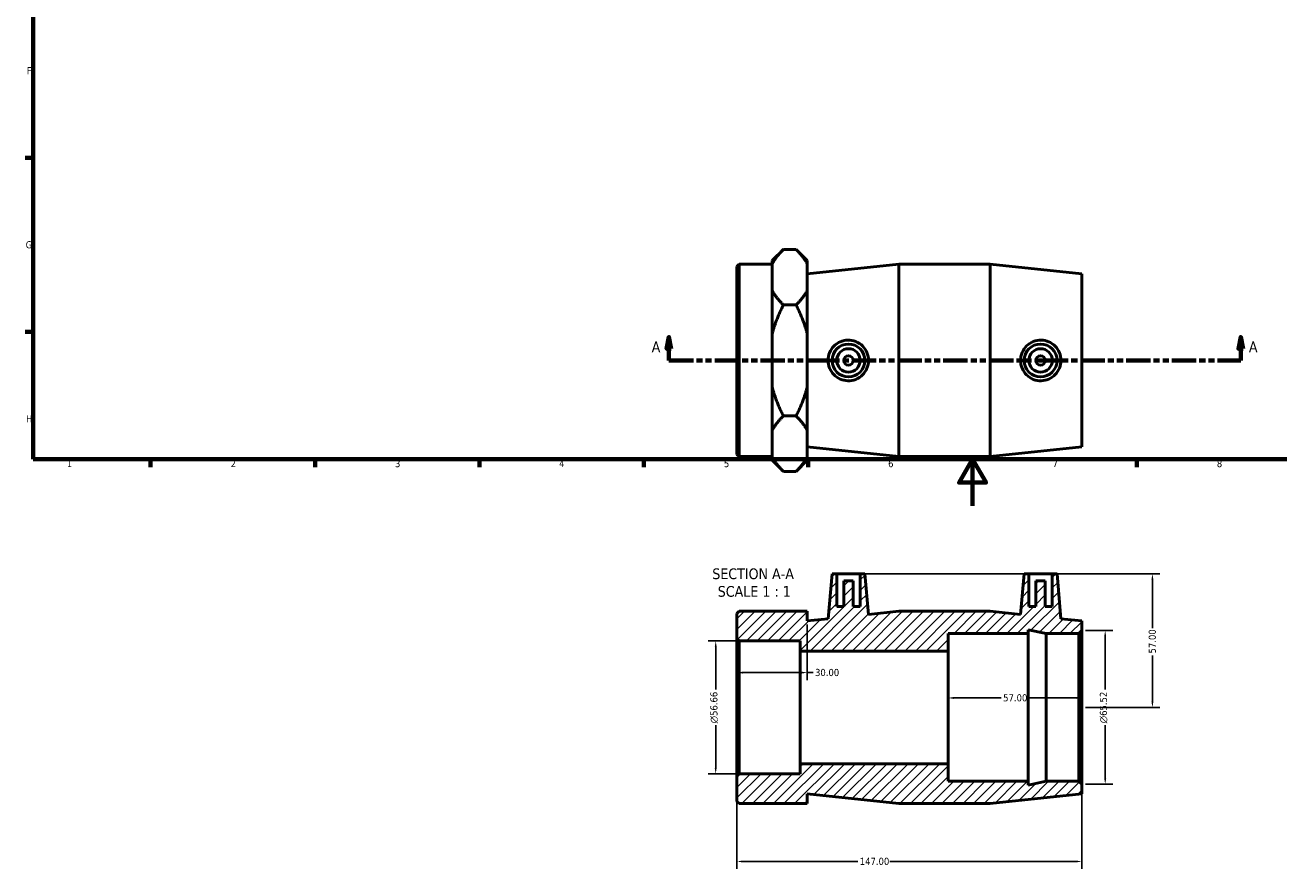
# Model space of a CAD drawing. Header units: millimetres. Extents: x 0 to 904, y -155 to 594.
# Tile 1 of 3: x 17 to 551, y -155 to 205. Entities that reach past the tile are written whole.
import ezdxf

# ---------------------------------------------------------------- set-up
doc = ezdxf.new("R2010")
doc.units = ezdxf.units.MM
doc.linetypes.add('DOUBLE_DASH_CHAIN', pattern=[1.2403, 0.6614, -0.0827, 0.1654, -0.0827, 0.1654, -0.0827])
for name, color, linetype, lineweight in [('Border (ANSI)', 7, 'Continuous', 70), ('Dimension (ANSI)', 7, 'Continuous', 25), ('Hatch (ANSI)', 7, 'Continuous', 18), ('Section Line (ANSI)', 7, 'DOUBLE_DASH_CHAIN', 70), ('Symbol (ANSI)', 7, 'Continuous', 25), ('Visible (ANSI)', 7, 'Continuous', 50)]:
    doc.layers.add(name, color=color, linetype=linetype, lineweight=lineweight)
doc.styles.add('Label Text (ANSI)', font='tahoma.ttf')
doc.styles.add('Note Text (ANSI)', font='tahoma.ttf')
doc.dimstyles.new('Default - mm (ANSI)', dxfattribs={"dimtxt": 3.048, "dimasz": 2.5, "dimexe": 3.175, "dimexo": 1.6002, "dimgap": 0.8, "dimtad": 0, "dimtoh": 1, "dimrnd": 1e-08, "dimzin": 4, "dimdsep": 46, "dimtxsty": 'Note Text (ANSI)', "dimcen": 0.09, "dimdle": 10, "dimclrd": 256, "dimclre": 256, "dimclrt": 256, "dimadec": 1, "dimazin": 1, "dimtfac": 1, "dimtofl": 0, "dimtmove": 0, "dimatfit": 3, "dimfxl": 1, "dimtolj": 1, "dimtzin": 4, "dimlwd": -1, "dimlwe": -1, "dimarcsym": 0})

# ---------------------------------------------------------------- blocks, each defined once
blk = doc.blocks.new('Borders Default Border')
at = {"layer": 'Border (ANSI)'}
for p, q in [((20, 148.5), (16.55, 148.5)), ((20, 74.25), (16.55, 74.25)), ((70.08, 20), (70.08, 16.55)), ((140.17, 20), (140.17, 16.55)), ((210.25, 20), (210.25, 16.55)), ((280.33, 20), (280.33, 16.55)), ((350.42, 20), (350.42, 16.55)), ((490.58, 20), (490.58, 16.55))]:
    blk.add_line(p, q, dxfattribs=at)
at = {"layer": 'Border (ANSI)', "flags": 128}
for points in [[(20, 20), (20, 574), (821, 574), (821, 20), (20, 20)], [(420.5, 0), (420.5, 20), (414.73, 10), (426.27, 10), (420.5, 20)]]:
    blk.add_lwpolyline(points, dxfattribs=at)
at = {"layer": 'Border (ANSI)', "color": 230, "true_color": 0xff0080, "char_height": 3.05, "attachment_point": 7, "style": 'Note Text (ANSI)'}
for s, insert in [('F', (17.29, 184.1)), ('G', (16.81, 109.79)), ('H', (16.97, 35.6)), ('1', (34.35, 16.55)), ('2', (104.2, 16.55)), ('3', (174.26, 16.49)), ('4', (244.23, 16.55)), ('5', (314.48, 16.49)), ('6', (384.49, 16.49)), ('7', (454.6, 16.55)), ('8', (524.63, 16.48))]:
    blk.add_mtext(s, dxfattribs=dict(at, insert=insert))
blk = doc.blocks.new('2dTransSection0')
at = {"layer": 'Section Line (ANSI)', "linetype": 'Continuous'}
for p, q in [((291.05, 72.06), (290.05, 67.06)), ((291.05, 67.06), (291.05, 72.06)), ((292.05, 67.06), (291.05, 72.06)), ((534.81, 72.06), (533.81, 67.06)), ((534.81, 67.06), (534.81, 72.06)), ((535.81, 67.06), (534.81, 72.06)), ((290.05, 67.06), (292.05, 67.06)), ((291.05, 62.06), (291.05, 67.06)), ((533.81, 67.06), (535.81, 67.06)), ((534.81, 62.06), (534.81, 67.06)), ((291.05, 62.06), (300.93, 62.06)), ((524.92, 62.06), (534.81, 62.06))]:
    blk.add_line(p, q, dxfattribs=at)
at = {"layer": 'Section Line (ANSI)', "linetype": 'DOUBLE_DASH_CHAIN', "ltscale": 15.71387}
blk.add_line((291.05, 62.06), (534.81, 62.06), dxfattribs=at)
at = {"layer": 'Section Line (ANSI)', "linetype": 'Continuous', "flags": 128}
for points in [[(292.05, 67.06), (291.05, 72.06), (290.05, 67.06), (292.05, 67.06)], [(535.81, 67.06), (534.81, 72.06), (533.81, 67.06), (535.81, 67.06)]]:
    blk.add_lwpolyline(points, dxfattribs=at)
at = {"layer": 'Section Line (ANSI)'}
for points in [[(292.05, 67.06), (291.05, 72.06), (290.05, 67.06), (292.05, 67.06)], [(535.81, 67.06), (534.81, 72.06), (533.81, 67.06), (535.81, 67.06)]]:
    blk.add_solid(points, dxfattribs=at)
at = {"layer": 'Section Line (ANSI)', "char_height": 4.57, "attachment_point": 7, "style": 'Label Text (ANSI)'}
for insert in [(283.69, 65.56), (538.28, 65.56)]:
    blk.add_mtext('A', dxfattribs=dict(at, insert=insert))
blk = doc.blocks.new('*D7')
at = {"layer": 'Defpoints', "color": 0, "transparency": 16777216}
for p in [(320.98, -57.56), (310.98, -114.22), (320.98, -114.22)]:
    blk.add_point(p, dxfattribs=at)
at = {"layer": 'Dimension (ANSI)', "transparency": 16777216}
for p, q in [((319.38, -57.56), (307.8, -57.56)), ((310.98, -60.06), (310.98, -78.3)), ((310.98, -111.72), (310.98, -93.48)), ((319.38, -114.22), (307.8, -114.22))]:
    blk.add_line(p, q, dxfattribs=at)
for points in [[(310.56, -60.06), (311.39, -60.06), (310.98, -57.56)], [(310.56, -111.72), (311.39, -111.72), (310.98, -114.22)]]:
    blk.add_solid(points, dxfattribs=at)
at = {"layer": 'Dimension (ANSI)', "color": 230, "true_color": 0xff0080, "transparency": 16777216, "insert": (308.68, -92.68), "char_height": 3.048, "attachment_point": 1, "rotation": 90, "style": 'Note Text (ANSI)'}
blk.add_mtext('\\A1;\\fAIGDT|b0|i0;\\H3.0480;\\ln\\fTahoma|b0|i0;\\H3.0480;56.66', dxfattribs=at)
blk = doc.blocks.new('*D8')
at = {"layer": 'Defpoints', "color": 0, "transparency": 16777216}
for p in [(320.03, -115.16), (467.03, -118.65), (320.03, -151.59)]:
    blk.add_point(p, dxfattribs=at)
at = {"layer": 'Dimension (ANSI)', "transparency": 16777216}
for p, q in [((320.03, -116.76), (320.03, -154.76)), ((467.03, -120.25), (467.03, -154.76)), ((322.53, -151.59), (371.6, -151.59)), ((464.53, -151.59), (385.28, -151.59))]:
    blk.add_line(p, q, dxfattribs=at)
for points in [[(322.53, -151.17), (322.53, -152), (320.03, -151.59)], [(464.53, -151.17), (464.53, -152), (467.03, -151.59)]]:
    blk.add_solid(points, dxfattribs=at)
at = {"layer": 'Dimension (ANSI)', "color": 230, "true_color": 0xff0080, "transparency": 16777216, "insert": (372.4, -150), "char_height": 3.048, "attachment_point": 1, "style": 'Note Text (ANSI)'}
blk.add_mtext('\\A1;147.00', dxfattribs=at)
blk = doc.blocks.new('*D9')
at = {"layer": 'Defpoints', "color": 0, "transparency": 16777216}
for p in [(467.03, -53.13), (467.03, -118.65), (477.03, -118.65)]:
    blk.add_point(p, dxfattribs=at)
at = {"layer": 'Dimension (ANSI)', "transparency": 16777216}
for p, q in [((468.63, -53.13), (480.21, -53.13)), ((477.03, -55.63), (477.03, -78.32)), ((477.03, -116.15), (477.03, -93.46)), ((468.63, -118.65), (480.21, -118.65))]:
    blk.add_line(p, q, dxfattribs=at)
for points in [[(476.61, -55.63), (477.45, -55.63), (477.03, -53.13)], [(476.61, -116.15), (477.45, -116.15), (477.03, -118.65)]]:
    blk.add_solid(points, dxfattribs=at)
at = {"layer": 'Dimension (ANSI)', "color": 230, "true_color": 0xff0080, "transparency": 16777216, "insert": (474.74, -92.66), "char_height": 3.048, "attachment_point": 1, "rotation": 90, "style": 'Note Text (ANSI)'}
blk.add_mtext('\\A1;\\fAIGDT|b0|i0;\\H3.0480;\\ln\\fTahoma|b0|i0;\\H3.0480;65.52', dxfattribs=at)
blk = doc.blocks.new('*D10')
at = {"layer": 'Defpoints', "color": 0, "transparency": 16777216}
for p in [(410.03, -81.85), (410.03, -85.89), (467.03, -85.89)]:
    blk.add_point(p, dxfattribs=at)
at = {"layer": 'Dimension (ANSI)', "transparency": 16777216}
for p, q in [((412.53, -81.85), (432.73, -81.85)), ((464.53, -81.85), (444.33, -81.85))]:
    blk.add_line(p, q, dxfattribs=at)
for points in [[(412.53, -81.43), (412.53, -82.27), (410.03, -81.85)], [(464.53, -81.43), (464.53, -82.27), (467.03, -81.85)]]:
    blk.add_solid(points, dxfattribs=at)
at = {"layer": 'Dimension (ANSI)', "color": 230, "true_color": 0xff0080, "transparency": 16777216, "insert": (433.53, -80.26), "char_height": 3.048, "attachment_point": 1, "style": 'Note Text (ANSI)'}
blk.add_mtext('\\A1;57.00', dxfattribs=at)
blk = doc.blocks.new('*D11')
at = {"layer": 'Defpoints', "color": 0, "transparency": 16777216}
for p in [(372.58, -28.89), (467.03, -85.89), (497.16, -85.89)]:
    blk.add_point(p, dxfattribs=at)
at = {"layer": 'Dimension (ANSI)', "transparency": 16777216}
for p, q in [((374.18, -28.89), (500.33, -28.89)), ((497.16, -31.39), (497.16, -52.09)), ((497.16, -83.39), (497.16, -63.69)), ((468.63, -85.89), (500.33, -85.89))]:
    blk.add_line(p, q, dxfattribs=at)
for points in [[(496.74, -31.39), (497.57, -31.39), (497.16, -28.89)], [(496.74, -83.39), (497.57, -83.39), (497.16, -85.89)]]:
    blk.add_solid(points, dxfattribs=at)
at = {"layer": 'Dimension (ANSI)', "color": 230, "true_color": 0xff0080, "transparency": 16777216, "insert": (495.57, -62.89), "char_height": 3.048, "attachment_point": 1, "rotation": 90, "style": 'Note Text (ANSI)'}
blk.add_mtext('\\A1;57.00', dxfattribs=at)
blk = doc.blocks.new('*D12')
at = {"layer": 'Defpoints', "color": 0, "transparency": 16777216}
for p in [(350.03, -48.99), (320.03, -71.06), (350.03, -71.06)]:
    blk.add_point(p, dxfattribs=at)
at = {"layer": 'Dimension (ANSI)', "transparency": 16777216}
for p, q in [((350.03, -50.59), (350.03, -74.24)), ((322.53, -71.06), (347.53, -71.06)), ((350.03, -71.06), (352.53, -71.06))]:
    blk.add_line(p, q, dxfattribs=at)
for points in [[(322.53, -70.64), (322.53, -71.48), (320.03, -71.06)], [(347.53, -70.64), (347.53, -71.48), (350.03, -71.06)]]:
    blk.add_solid(points, dxfattribs=at)
at = {"layer": 'Dimension (ANSI)', "color": 230, "true_color": 0xff0080, "transparency": 16777216, "insert": (353.33, -69.47), "char_height": 3.048, "attachment_point": 1, "style": 'Note Text (ANSI)'}
blk.add_mtext('\\A1;30.00', dxfattribs=at)

msp = doc.modelspace()

# ---------------------------------------------------------------- hatches: boundary and pattern name
at = {"layer": 'Hatch (ANSI)'}
h = msp.add_hatch(dxfattribs=at)
h.set_pattern_fill('ANSI31', color=256, scale=25.4, style=0)
h.set_pattern_definition([(45, (0, 0), (-2.245064, 2.245064), [])])
h.paths.add_polyline_path([(428.031, -44.89), (389.031, -44.89), (376.1, -46.25), (374.581, -28.89), (372.581, -28.89), (372.581, -42.89), (369.581, -42.89), (369.581, -31.89), (365.581, -31.89), (365.581, -42.89), (362.581, -42.89), (362.581, -28.89), (360.581, -28.89), (358.904, -48.057), (350.031, -48.99), (350.031, -44.89), (335.031, -44.89), (320.976, -44.89), (320.031, -45.835), (320.031, -56.617), (320.976, -57.562), (347.031, -57.562), (347.031, -61.89), (410.031, -61.89), (410.031, -54.39), (444.231, -54.39), (444.231, -52.775), (451.831, -54.39), (465.771, -54.39), (467.031, -53.13), (467.031, -48.99), (458.158, -48.057), (456.481, -28.89), (454.481, -28.89), (454.481, -42.89), (451.481, -42.89), (451.481, -31.89), (447.481, -31.89), (447.481, -42.89), (444.481, -42.89), (444.481, -28.89), (442.481, -28.89), (440.962, -46.25)])
h.paths.add_polyline_path([(389.031, -126.89), (428.031, -126.89), (467.031, -122.79), (467.031, -118.65), (465.771, -117.39), (451.831, -117.39), (444.231, -119.006), (444.231, -117.39), (410.031, -117.39), (410.031, -109.89), (347.031, -109.89), (347.031, -114.218), (320.976, -114.218), (320.031, -115.163), (320.031, -125.945), (320.976, -126.89), (335.031, -126.89), (350.031, -126.89), (350.031, -122.79)])

# ---------------------------------------------------------------- linework, layer by layer
at = {"layer": 'Visible (ANSI)'}
for p, q in [((335.031, 104.601), (339.831, 109.401)), ((345.231, 109.401), (339.831, 109.401)), ((350.031, 104.601), (345.231, 109.401)), ((320.031, 102.113), (320.976, 103.058)), ((320.031, 22.003), (320.031, 102.113)), ((320.976, 103.058), (320.976, 21.058)), ((320.976, 103.058), (335.031, 103.058)), ((335.031, 104.601), (335.031, 103.241)), ((335.031, 97.565), (335.031, 103.241)), ((350.031, 103.241), (350.031, 104.601)), ((350.031, 91.889), (350.031, 103.241)), ((350.031, 98.958), (389.031, 103.058)), ((389.031, 21.058), (389.031, 103.058)), ((389.031, 103.058), (428.031, 103.058)), ((428.031, 21.058), (428.031, 103.058)), ((467.031, 98.958), (428.031, 103.058)), ((335.031, 91.889), (335.031, 97.565)), ((467.031, 25.158), (467.031, 98.958)), ((335.031, 91.889), (335.031, 73.411)), ((350.031, 73.411), (350.031, 91.889)), ((345.231, 85.729), (339.831, 85.729)), ((335.031, 62.058), (335.031, 73.411)), ((350.031, 50.705), (350.031, 73.411)), ((335.031, 50.705), (335.031, 62.058)), ((335.031, 50.705), (335.031, 32.227)), ((350.031, 32.227), (350.031, 50.705)), ((345.231, 38.386), (339.831, 38.386)), ((335.031, 26.551), (335.031, 32.227)), ((350.031, 20.874), (350.031, 32.227)), ((320.031, 22.003), (320.976, 21.058)), ((335.031, 20.874), (335.031, 26.551)), ((350.031, 25.158), (389.031, 21.058)), ((467.031, 25.158), (428.031, 21.058)), ((320.976, 21.058), (335.031, 21.058)), ((335.031, 20.874), (335.031, 19.515)), ((335.031, 19.515), (339.831, 14.715)), ((350.031, 19.515), (345.231, 14.715)), ((350.031, 19.515), (350.031, 20.874)), ((389.031, 21.058), (428.031, 21.058)), ((345.231, 14.715), (339.831, 14.715)), ((360.581, -28.89), (358.904, -48.057)), ((362.581, -28.89), (360.581, -28.89)), ((362.581, -42.89), (362.581, -28.89)), ((362.581, -28.89), (372.581, -28.89)), ((369.581, -31.89), (365.581, -31.89)), ((365.581, -31.89), (365.581, -42.89)), ((369.581, -42.89), (369.581, -31.89)), ((374.581, -28.89), (372.581, -28.89)), ((372.581, -28.89), (372.581, -42.89)), ((376.1, -46.25), (374.581, -28.89)), ((442.481, -28.89), (440.962, -46.25)), ((444.481, -28.89), (442.481, -28.89)), ((444.481, -42.89), (444.481, -28.89)), ((444.481, -28.89), (454.481, -28.89)), ((451.481, -31.89), (447.481, -31.89)), ((447.481, -31.89), (447.481, -42.89)), ((451.481, -42.89), (451.481, -31.89)), ((456.481, -28.89), (454.481, -28.89)), ((454.481, -28.89), (454.481, -42.89)), ((458.158, -48.057), (456.481, -28.89)), ((320.976, -44.89), (320.031, -45.835)), ((320.031, -45.835), (320.031, -56.617)), ((335.031, -44.89), (320.976, -44.89)), ((350.031, -44.89), (335.031, -44.89)), ((350.031, -48.99), (350.031, -44.89)), ((358.904, -48.057), (350.031, -48.99)), ((365.581, -42.89), (362.581, -42.89)), ((372.581, -42.89), (369.581, -42.89)), ((389.031, -44.89), (376.1, -46.25)), ((428.031, -44.89), (389.031, -44.89)), ((440.962, -46.25), (428.031, -44.89)), ((447.481, -42.89), (444.481, -42.89)), ((454.481, -42.89), (451.481, -42.89)), ((467.031, -48.99), (458.158, -48.057)), ((444.231, -54.39), (444.231, -52.775)), ((444.231, -52.775), (451.831, -54.39)), ((465.771, -54.39), (467.031, -53.13)), ((467.031, -53.13), (467.031, -48.99)), ((467.031, -118.65), (467.031, -53.13)), ((320.031, -56.617), (320.976, -57.562)), ((320.031, -56.617), (320.031, -115.163)), ((320.976, -57.562), (347.031, -57.562)), ((320.976, -114.218), (320.976, -57.562)), ((347.031, -57.562), (347.031, -61.89)), ((410.031, -61.89), (410.031, -54.39)), ((410.031, -54.39), (444.231, -54.39)), ((444.231, -117.39), (444.231, -54.39)), ((451.831, -54.39), (465.771, -54.39)), ((451.831, -117.39), (451.831, -54.39)), ((465.771, -54.39), (465.771, -117.39)), ((347.031, -61.89), (410.031, -61.89)), ((347.031, -109.89), (347.031, -61.89)), ((410.031, -109.89), (410.031, -61.89)), ((410.031, -109.89), (347.031, -109.89)), ((347.031, -109.89), (347.031, -114.218)), ((410.031, -117.39), (410.031, -109.89)), ((320.976, -114.218), (320.031, -115.163)), ((320.031, -115.163), (320.031, -125.945)), ((347.031, -114.218), (320.976, -114.218)), ((444.231, -117.39), (410.031, -117.39)), ((451.831, -117.39), (444.231, -119.006)), ((444.231, -119.006), (444.231, -117.39)), ((465.771, -117.39), (451.831, -117.39)), ((467.031, -118.65), (465.771, -117.39)), ((350.031, -126.89), (350.031, -122.79)), ((350.031, -122.79), (389.031, -126.89)), ((428.031, -126.89), (467.031, -122.79)), ((467.031, -122.79), (467.031, -118.65)), ((320.031, -125.945), (320.976, -126.89)), ((320.976, -126.89), (335.031, -126.89)), ((335.031, -126.89), (350.031, -126.89)), ((389.031, -126.89), (428.031, -126.89))]:
    msp.add_line(p, q, dxfattribs=at)
for centre, radius in [((367.581, 62.058), 7), ((367.581, 62.058), 5), ((449.481, 62.058), 7), ((449.481, 62.058), 5), ((367.581, 62.058), 2), ((449.481, 62.058), 2)]:
    msp.add_circle(centre, radius, dxfattribs=at)
for points in [[(339.831, 109.401), (336.587, 106.156), (335.031, 103.241)], [(350.031, 103.241), (348.475, 106.156), (345.231, 109.401)], [(335.031, 91.889), (336.587, 88.973), (339.831, 85.729)], [(345.231, 85.729), (348.475, 88.973), (350.031, 91.889)], [(339.831, 85.729), (336.587, 79.241), (335.031, 73.411)], [(350.031, 73.411), (348.475, 79.241), (345.231, 85.729)], [(335.031, 50.705), (336.587, 44.875), (339.831, 38.386)], [(345.231, 38.386), (348.475, 44.875), (350.031, 50.705)], [(339.831, 38.386), (336.587, 35.142), (335.031, 32.227)], [(350.031, 32.227), (348.475, 35.142), (345.231, 38.386)], [(335.031, 20.874), (336.587, 17.959), (339.831, 14.715)], [(345.231, 14.715), (348.475, 17.959), (350.031, 20.874)]]:
    msp.add_rational_spline(points, [1, 1.00952557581, 1], degree=2, dxfattribs=at)
for points, knots in [([(367.299, 53.376), (366.238, 53.401), (365.108, 53.639), (363.035, 54.55), (362.093, 55.223), (360.607, 56.759), (359.964, 57.727), (359.113, 59.841), (358.904, 60.986), (358.904, 63.13), (359.113, 64.275), (359.964, 66.389), (360.607, 67.357), (362.093, 68.893), (363.035, 69.566), (365.108, 70.476), (366.238, 70.714), (368.417, 70.766), (369.604, 70.56), (371.78, 69.681), (372.77, 69.008), (374.319, 67.458), (374.988, 66.483), (375.878, 64.335), (376.1, 63.162), (376.1, 60.954), (375.878, 59.78), (374.988, 57.633), (374.319, 56.657), (372.77, 55.108), (371.78, 54.435), (369.604, 53.556), (368.417, 53.35), (367.299, 53.376)], [0, 0, 0, 0, 0.3199777, 0.3199777, 0.6399553, 0.6399553, 0.9616457, 0.9616457, 1.2833361, 1.2833361, 1.6050265, 1.6050265, 1.9267169, 1.9267169, 2.2466945, 2.2466945, 2.5666722, 2.5666722, 2.9040807, 2.9040807, 3.2414892, 3.2414892, 3.572787, 3.572787, 3.9040848, 3.9040848, 4.2353826, 4.2353826, 4.5666805, 4.5666805, 4.904089, 4.904089, 5.2414975, 5.2414975, 5.2414975, 5.2414975]), ([(449.764, 53.376), (448.645, 53.35), (447.458, 53.556), (445.282, 54.435), (444.292, 55.108), (442.743, 56.657), (442.074, 57.633), (441.184, 59.78), (440.962, 60.954), (440.962, 63.162), (441.184, 64.335), (442.074, 66.483), (442.743, 67.458), (444.292, 69.008), (445.282, 69.681), (447.458, 70.56), (448.645, 70.766), (450.824, 70.714), (451.955, 70.476), (454.027, 69.566), (454.969, 68.893), (456.455, 67.357), (457.098, 66.389), (457.95, 64.275), (458.158, 63.13), (458.158, 60.986), (457.95, 59.841), (457.098, 57.727), (456.455, 56.759), (454.969, 55.223), (454.027, 54.55), (451.955, 53.639), (450.824, 53.401), (449.764, 53.376)], [0, 0, 0, 0, 0.3374085, 0.3374085, 0.674817, 0.674817, 1.0061148, 1.0061148, 1.3374126, 1.3374126, 1.6687104, 1.6687104, 2.0000083, 2.0000083, 2.3374168, 2.3374168, 2.6748253, 2.6748253, 2.994803, 2.994803, 3.3147806, 3.3147806, 3.636471, 3.636471, 3.9581614, 3.9581614, 4.2798518, 4.2798518, 4.6015422, 4.6015422, 4.9215198, 4.9215198, 5.2414975, 5.2414975, 5.2414975, 5.2414975])]:
    msp.add_open_spline(points, degree=3, knots=knots, dxfattribs=at)

# ---------------------------------------------------------------- block references
msp.add_blockref('Borders Default Border', (0, 0))
at = {"layer": 'Section Line (ANSI)'}
msp.add_blockref('2dTransSection0', (0, 0), dxfattribs=at)

# ---------------------------------------------------------------- texts
at = {"layer": 'Symbol (ANSI)', "char_height": 4.572, "attachment_point": 7, "style": 'Label Text (ANSI)'}
for s, insert in [('SECTION A-A', (309.522, -31.285)), ('SCALE 1 : 1', (311.842, -38.798))]:
    msp.add_mtext(s, dxfattribs=dict(at, insert=insert))

# ---------------------------------------------------------------- dimensions: what is measured, and where the dimension line sits
at = {"layer": 'Dimension (ANSI)'}
for base, p1, p2, angle, override, picture, middle in [((497.158, -85.89), (372.581, -28.89), (467.031, -85.89), 90, {"dimtoh": 0, "dimdec": 2, "dimtp": 0, "dimtm": 0, "dimtdec": 2, "dimatfit": 1}, '*D11', (497.158, -57.89)), ((410.031, -81.85), (467.031, -85.89), (410.031, -85.89), 180, {"dimtoh": 0, "dimdec": 2, "dimse1": 1, "dimse2": 1, "dimtp": 0, "dimtm": 0, "dimtdec": 2, "dimatfit": 1}, '*D10', (438.531, -81.85)), ((320.031, -151.588), (467.031, -118.65), (320.031, -115.163), 180, {"dimtoh": 0, "dimdec": 2, "dimtp": 0, "dimtm": 0, "dimtdec": 2, "dimatfit": 1}, '*D8', (378.442, -151.588))]:
    dim = msp.add_linear_dim(base=base, p1=p1, p2=p2, angle=angle, dimstyle='Default - mm (ANSI)', override=override, dxfattribs=at)
    dim.commit()
    dim.dimension.update_dxf_attribs({"geometry": picture, "text_midpoint": middle, "dimtype": 160})
dim = msp.add_linear_dim(base=(350.031, -71.061), p1=(320.031, -71.061), p2=(350.031, -48.99), dimstyle='Default - mm (ANSI)', override={"dimtoh": 0, "dimdec": 2, "dimse1": 1, "dimtp": 0, "dimtm": 0, "dimtdec": 2, "dimatfit": 2}, dxfattribs=at)
dim.commit()
dim.dimension.update_dxf_attribs({"geometry": '*D12', "text_midpoint": (358.359, -71.061), "dimtype": 160})
for base, p1, p2, picture, middle in [((477.031, -118.65), (467.031, -53.13), (467.031, -118.65), '*D9', (477.031, -85.89)), ((310.976, -114.218), (320.976, -57.562), (320.976, -114.218), '*D7', (310.976, -85.89))]:
    dim = msp.add_linear_dim(base=base, p1=p1, p2=p2, angle=90, text='\\fAIGDT|b0|i0;\\H3.0480;\\ln\\fTahoma|b0|i0;\\H3.0480;<>', dimstyle='Default - mm (ANSI)', override={"dimtoh": 0, "dimdec": 2, "dimtp": 0, "dimtm": 0, "dimtdec": 2, "dimatfit": 1}, dxfattribs=at)
    dim.commit()
    dim.dimension.update_dxf_attribs({"geometry": picture, "text_midpoint": middle, "dimtype": 160})

doc.saveas('drawing.dxf')
